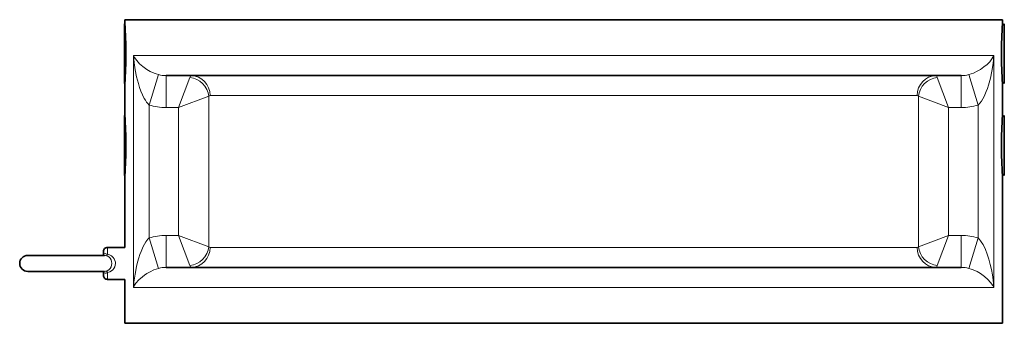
# Model space of a CAD drawing. Extents: x 163 to 1006, y 61 to 818.
# Tile 1 of 5: x 163 to 409, y 382 to 458. Entities that reach past the tile are written whole.
import ezdxf

# ---------------------------------------------------------------- set-up
doc = ezdxf.new("R2010")
doc.units = 0

msp = doc.modelspace()

# ---------------------------------------------------------------- linework, layer by layer
at = {"color": 7, "lineweight": 35, "ltscale": 0.022953}
for p, q in [((188.761505, 456.581879), (188.761505, 457.5)), ((409.332581, 443.418121), (409.332581, 442.5)), ((188.761505, 433.581879), (188.761505, 434.5)), ((409.332581, 420.418121), (409.332581, 419.5))]:
    msp.add_line(p, q, dxfattribs=at)
at = {"color": 7, "lineweight": 35, "ltscale": 0.003998}
for p, q in [((188.874588, 457.386902), (188.761505, 457.5)), ((188.874588, 442.613098), (188.761505, 442.5))]:
    msp.add_line(p, q, dxfattribs=at)
at = {"color": 7, "lineweight": 35}
for p, q in [((188.866821, 458.5), (246.130005, 458.5)), ((246.130005, 458.5), (408.866821, 458.5)), ((199.187332, 444.5), (248.527145, 444.5)), ((248.527145, 444.5), (398.546326, 444.5)), ((408.866821, 419.5), (408.866821, 382.5)), ((199.187332, 396.5), (248.527145, 396.5)), ((248.527145, 396.5), (398.546326, 396.5)), ((188.866821, 382.5), (246.130005, 382.5)), ((246.130005, 382.5), (408.866821, 382.5))]:
    msp.add_line(p, q, dxfattribs=at)
at = {"color": 7, "lineweight": 35, "ltscale": 0.025}
for p, q in [((188.866821, 458.5), (188.866821, 457.5)), ((408.866821, 458.5), (408.866821, 457.5))]:
    msp.add_line(p, q, dxfattribs=at)
at = {"color": 7, "lineweight": 35, "ltscale": 0.01763}
for p, q in [((408.833923, 457.001343), (409.332581, 457.5)), ((408.833923, 442.998657), (409.332581, 442.5))]:
    msp.add_line(p, q, dxfattribs=at)
at = {"color": 7, "lineweight": 35, "ltscale": 0.352047}
for p, q in [((409.332581, 457.5), (409.332581, 443.418121)), ((188.761505, 442.5), (188.761505, 456.581879)), ((409.332581, 434.5), (409.332581, 420.418121)), ((188.761505, 419.5), (188.761505, 433.581879))]:
    msp.add_line(p, q, dxfattribs=at)
at = {"color": 7, "lineweight": 13}
for p, q in [((191.047119, 449.5), (191.047119, 391.5)), ((191.047119, 449.5), (246.130005, 449.5)), ((246.130005, 449.5), (406.686523, 449.5)), ((406.686523, 449.5), (406.686523, 391.5)), ((210.242767, 439.5), (253.800812, 439.5)), ((253.800812, 439.5), (387.490875, 439.5)), ((194.967834, 437.135132), (194.967834, 403.864868)), ((209.922318, 439.338654), (209.922318, 401.661346)), ((387.81134, 401.661346), (387.81134, 439.338654)), ((402.765808, 437.135132), (402.765808, 403.864868)), ((202.35257, 436.5), (202.35257, 404.5)), ((395.381073, 404.5), (395.381073, 436.5)), ((210.242767, 401.5), (253.800812, 401.5)), ((253.800812, 401.5), (387.490875, 401.5)), ((191.047119, 391.5), (246.130005, 391.5)), ((246.130005, 391.5), (406.686523, 391.5))]:
    msp.add_line(p, q, dxfattribs=at)
at = {"color": 7, "lineweight": 13, "ltscale": 0.199125}
for p, q in [((197.32196, 444.744293), (194.967834, 437.135132)), ((400.411682, 444.744293), (402.765808, 437.135132)), ((197.32196, 396.255707), (194.967834, 403.864868)), ((400.411682, 396.255707), (402.765808, 403.864868))]:
    msp.add_line(p, q, dxfattribs=at)
at = {"color": 7, "lineweight": 13, "ltscale": 0.2}
for p, q in [((199.187332, 444.5), (199.187332, 436.5)), ((398.546326, 444.5), (398.546326, 436.5)), ((199.187332, 396.5), (199.187332, 404.5)), ((398.546326, 396.5), (398.546326, 404.5))]:
    msp.add_line(p, q, dxfattribs=at)
at = {"color": 7, "lineweight": 35, "ltscale": 0.2}
for p, q in [((188.866821, 442.5), (188.866821, 434.5)), ((408.866821, 442.5), (408.866821, 434.5))]:
    msp.add_line(p, q, dxfattribs=at)
at = {"color": 7, "lineweight": 13, "ltscale": 0.202112}
for p, q in [((202.35257, 436.5), (205.191223, 444.069733)), ((395.381073, 436.5), (392.542419, 444.069733)), ((202.35257, 436.5), (209.922318, 439.338654)), ((395.381073, 436.5), (387.81134, 439.338654)), ((202.35257, 404.5), (205.191223, 396.930267)), ((202.35257, 404.5), (209.922318, 401.661346)), ((395.381073, 404.5), (387.81134, 401.661346)), ((395.381073, 404.5), (392.542419, 396.930267))]:
    msp.add_line(p, q, dxfattribs=at)
at = {"color": 7, "lineweight": 35, "ltscale": 0.003985}
for p, q in [((188.874207, 434.387299), (188.761505, 434.5)), ((188.874207, 419.612701), (188.761505, 419.5))]:
    msp.add_line(p, q, dxfattribs=at)
at = {"color": 7, "lineweight": 13, "ltscale": 0.079131}
for p, q in [((199.187332, 436.5), (202.35257, 436.5)), ((395.381073, 436.5), (398.546326, 436.5)), ((199.187332, 404.5), (202.35257, 404.5)), ((395.381073, 404.5), (398.546326, 404.5))]:
    msp.add_line(p, q, dxfattribs=at)
at = {"color": 7, "lineweight": 35, "ltscale": 0.017569}
for p, q in [((408.835663, 434.003082), (409.332581, 434.5)), ((408.835663, 419.996918), (409.332581, 419.5))]:
    msp.add_line(p, q, dxfattribs=at)
at = {"color": 7, "lineweight": 35, "ltscale": 0.45}
msp.add_line((188.866821, 419.5), (188.866821, 401.5), dxfattribs=at)
at = {"color": 7, "lineweight": 35, "ltscale": 0.015001}
msp.add_line((183.507736, 399.899963), (183.507736, 400.5), dxfattribs=at)
at = {"color": 7, "lineweight": 13, "ltscale": 0.042172}
for p, q in [((184.507736, 399.81311), (184.507736, 401.5)), ((184.507736, 393.5), (184.507736, 395.18689))]:
    msp.add_line(p, q, dxfattribs=at)
at = {"color": 7, "lineweight": 35, "ltscale": 0.108977}
for p, q in [((188.866821, 401.5), (184.507736, 401.5)), ((188.866821, 393.5), (184.507736, 393.5))]:
    msp.add_line(p, q, dxfattribs=at)
at = {"color": 7, "lineweight": 35, "ltscale": 0.25}
for p, q in [((164.507736, 399.5), (174.507736, 399.5)), ((164.507736, 399.5), (174.507736, 399.5)), ((164.507736, 395.5), (174.507736, 395.5))]:
    msp.add_line(p, q, dxfattribs=at)
at = {"color": 7, "lineweight": 35, "ltscale": 0.222469}
msp.add_line((183.406494, 399.5), (174.507736, 399.5), dxfattribs=at)
at = {"color": 7, "lineweight": 35, "ltscale": 0.231112}
for p, q in [((183.752228, 399.5), (174.507736, 399.5)), ((183.752228, 395.5), (174.507736, 395.5))]:
    msp.add_line(p, q, dxfattribs=at)
at = {"color": 7, "lineweight": 35, "ltscale": 0.015}
msp.add_line((183.507736, 394.5), (183.507736, 395.100006), dxfattribs=at)
at = {"color": 7, "lineweight": 35, "ltscale": 0.275}
msp.add_line((188.866821, 393.5), (188.866821, 382.5), dxfattribs=at)
at = {"color": 7, "lineweight": 13}
for points in [[(194.967834, 437.135132), (194.632904, 437.483093), (194.330032, 437.862213), (194.012619, 438.327423), (193.724609, 438.812592), (193.284363, 439.680664), (192.902557, 440.574036), (192.554718, 441.524628), (192.24939, 442.49292), (191.808136, 444.200653), (191.466949, 445.928955), (191.216461, 447.670959), (191.047119, 449.5)], [(197.32196, 444.744293), (196.73703, 444.924133), (196.193649, 445.127747), (195.239136, 445.568237), (194.401154, 446.04541), (193.386017, 446.756348), (192.541916, 447.494446), (191.851425, 448.251801), (191.306808, 449.024536), (191.047119, 449.5)], [(406.686523, 449.5), (406.246277, 448.743164), (405.666748, 447.995575), (405.015381, 447.326324), (404.241577, 446.674194), (403.332855, 446.045654), (402.526642, 445.584839), (401.593292, 445.149567), (401.025482, 444.934082), (400.411682, 444.744293)], [(406.686523, 449.5), (406.500824, 447.535065), (406.205627, 445.580261), (405.844849, 443.853638), (405.382202, 442.15329), (405.106628, 441.314911), (404.796631, 440.487457), (404.256042, 439.279785), (403.943848, 438.697327), (403.596405, 438.136292), (403.208466, 437.61087), (402.765808, 437.135132)], [(191.047119, 391.5), (191.158752, 392.809204), (191.417023, 394.768707), (191.788666, 396.712708), (192.050751, 397.792053), (192.355499, 398.859863), (192.628937, 399.690613), (192.935959, 400.509918), (193.476151, 401.717316), (193.788208, 402.299896), (194.135406, 402.860962), (194.668243, 403.557129), (194.967834, 403.864838)], [(402.765808, 403.864838), (403.100525, 403.517151), (403.402313, 403.139526), (403.719055, 402.67569), (404.006531, 402.191895), (404.590515, 401.005341), (405.075409, 399.773621), (405.482147, 398.514252), (405.823181, 397.236359), (406.106445, 395.944519), (406.336365, 394.644257), (406.516174, 393.337463), (406.686523, 391.5)], [(183.507736, 399.899994), (183.511276, 399.877228), (183.521133, 399.866577), (183.535034, 399.864136), (183.555481, 399.867035), (183.620453, 399.886688), (183.916443, 399.941071), (184.132965, 399.927032), (184.507736, 399.81311)], [(184.260834, 399.427582), (184.626953, 399.2854), (184.949554, 399.061981), (185.214661, 398.761719), (185.417816, 398.38385), (185.542618, 397.955322), (185.584732, 397.5)], [(185.584732, 397.5), (185.542099, 397.04184), (185.415771, 396.611115), (185.210175, 396.231842), (184.882111, 395.881195), (184.474579, 395.643829), (184.260834, 395.572418)], [(184.507736, 399.81311), (185.042084, 399.64386), (185.52713, 399.375885), (185.937134, 399.010345), (186.19455, 398.656128), (186.379669, 398.256531), (186.48468, 397.825653), (186.507813, 397.5)], [(186.507813, 397.5), (186.464325, 397.054657), (186.335938, 396.62851), (186.12851, 396.238342), (185.853073, 395.899719), (185.5186, 395.618134), (185.136826, 395.398438), (184.507736, 395.18689)], [(184.507736, 395.18689), (184.210297, 395.087708), (183.935272, 395.058472), (183.687088, 395.093323), (183.554214, 395.133301), (183.533447, 395.135925), (183.525772, 395.13504), (183.517181, 395.13092), (183.511627, 395.123505), (183.507736, 395.100006)], [(191.047119, 391.5), (191.324112, 392.003906), (191.662872, 392.504364), (192.383453, 393.34671), (193.289093, 394.166656), (193.816803, 394.565277), (194.399139, 394.953308), (195.213364, 395.418457), (196.137756, 395.849365), (196.705872, 396.065216), (197.32196, 396.255707)], [(400.411682, 396.255707), (401.000641, 396.074585), (401.545349, 395.870087), (402.49884, 395.429626), (403.335815, 394.952515), (404.361786, 394.232452), (405.215271, 393.482391), (405.893127, 392.734558), (406.427551, 391.974243), (406.686523, 391.5)]]:
    msp.add_lwpolyline(points, dxfattribs=at)
at = {"color": 7, "lineweight": 35}
for centre, radius, start, end in [((78.943832, 450.001038), 110.178493, 359.999469, 3.901761), ((518.791321, 450.000977), 110.18001, 176.097344, 180.000514), ((78.943573, 449.998962), 110.178745, 356.098249, 0.000533), ((518.791382, 449.999023), 110.180055, 179.999486, 183.902656), ((73.127884, 426.989594), 115.982331, 0.005143, 3.711662), ((524.591797, 426.98996), 115.968364, 176.286964, 179.995033), ((73.12825, 427.010406), 115.981972, 356.288336, 359.994862), ((524.591003, 427.01001), 115.967584, 180.00494, 183.71305), ((182.697922, 399.889801), 0.80948, 331.231752, 0.720161), ((184.507736, 400.5), 1, 90.000003, 180.000009), ((164.507736, 397.5), 2, 90.000003, 179.999995), ((164.507736, 397.5), 2, 180.000005, 269.999997), ((182.80983, 399.843018), 0.68855, 330.153043, 338.80084), ((182.697815, 395.110199), 0.80959, 359.279515, 28.772735), ((182.697922, 395.110199), 0.809479, 359.279838, 28.768262), ((184.507736, 394.5), 1, 179.999991, 269.999997)]:
    msp.add_arc(centre, radius, start, end, dxfattribs=at)
at = {"color": 7, "lineweight": 13}
for centre, radius, start, end in [((199.171509, 451.638), 7.137772, 254.981409, 270.127012), ((398.562134, 451.638), 7.137769, 269.87299, 285.018593), ((199.178391, 450.781372), 14.281214, 252.852343, 270.03589), ((398.55542, 450.781647), 14.28146, 269.963538, 287.146757), ((199.178391, 390.218628), 14.281219, 89.96411, 107.147657), ((398.555389, 390.218262), 14.281553, 72.853304, 90.036448), ((183.726868, 397.516144), 1.98431, 74.392064, 89.268127), ((183.726868, 397.483856), 1.98431, 270.73188, 285.607936), ((199.171509, 389.362), 7.137773, 89.872988, 105.018591), ((398.562134, 389.362), 7.137773, 74.981414, 90.12701)]:
    msp.add_arc(centre, radius, start, end, dxfattribs=at)
for centre, major_axis, ratio, start_param, end_param in [((205.652588, 435.785797), (0.125854, -8.714203), 0.127037, 3.1397691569, 3.4553032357), ((205.528717, 439.5), (0, 5), 0.942809, 4.7123889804, 6.283181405), ((392.204926, 439.5), (0, 5), 0.942809, 0.0000048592, 1.5707963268), ((392.081055, 435.785797), (-0.125854, -8.714203), 0.127037, 2.8278822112, 3.1434160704), ((205.191254, 439.338654), (3.535522, -3.535522), 0.900274, 0.8378304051, 2.3037631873), ((392.542389, 439.338654), (-3.535522, -3.535522), 0.900274, 3.9794217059, 5.4453545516), ((210.361053, 436.229126), (0.131897, -3.270599), 0.321133, 3.128657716, 3.4440433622), ((387.372589, 436.229034), (-0.131897, -3.270691), 0.321129, 2.8391458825, 3.1545277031), ((205.191254, 401.661346), (-3.535522, -3.535522), 0.900274, 0.8378290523, 2.303761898), ((205.528717, 401.5), (0, 5), 0.942809, 3.1415975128, 4.7123889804), ((210.361053, 404.770966), (-0.131897, -3.270691), 0.321129, 5.9807385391, 6.2961202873), ((392.204926, 401.5), (0, 5), 0.942809, 1.5707963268, 3.1415887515), ((387.372589, 404.770874), (0.131897, -3.270599), 0.321133, 6.2702503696, 6.5856360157), ((392.542389, 401.661346), (3.535522, -3.535522), 0.900274, 3.9794230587, 5.4453558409), ((184.507736, 400.391388), (-0.266632, -0.963806), 0.185711, 0.1026720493, 0.9796162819), ((184.507736, 394.608612), (0.266632, -0.963806), 0.18571, 2.1619765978, 3.0389212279), ((205.652588, 405.214203), (-0.125854, -8.714203), 0.127037, 5.9694748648, 6.285008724), ((392.081055, 405.214203), (0.125854, -8.714203), 0.127037, 6.2813618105, 6.5968958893)]:
    msp.add_ellipse(centre, major_axis=major_axis, ratio=ratio, start_param=start_param, end_param=end_param, dxfattribs=at)

doc.saveas('drawing.dxf')
